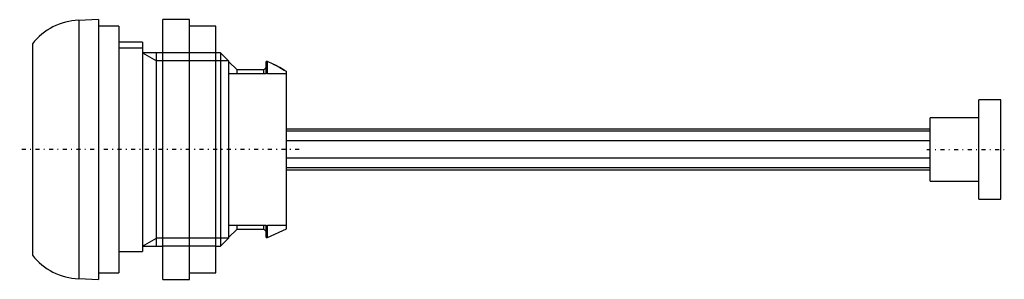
# Model space of a CAD drawing. Extents: x -30 to 81, y -15 to 15.
import ezdxf

# ---------------------------------------------------------------- set-up
doc = ezdxf.new("R2010")
doc.units = 0
doc.linetypes.add('CENTER', pattern=[1.5, 0.45, -0.5, 0.05, -0.5])
for name, color, linetype in [('AM_0', 7, 'CONTINUOUS'), ('AM_10', 7, 'CONTINUOUS'), ('AM_7', 7, 'CENTER')]:
    doc.layers.add(name, color=color, linetype=linetype)

msp = doc.modelspace()

# ---------------------------------------------------------------- linework, layer by layer
at = {"layer": 'AM_0', "color": 7, "linetype": 'CONTINUOUS'}
for p, q in [((-21.3, 14.75), (-23.55, 14.67)), ((-23.55, 14.67), (-23.55, -14.67)), ((-21.3, 14.75), (-21.3, -14.75)), ((-11, 14.75), (-14, 14.75)), ((-14, -14.75), (-14, 14.75)), ((-11, -14.75), (-11, 14.75)), ((-19, 14), (-21.3, 14)), ((-19, 14), (-19, -14)), ((-8, 14), (-11, 14)), ((-8, -14), (-8, 14)), ((-28.8, 12.01), (-28.8, -12.01)), ((-16.3, 12.2), (-19, 12.2)), ((-16.3, 11.5), (-19, 11.5)), ((-16.3, 12.2), (-16.3, -11.6)), ((-14, 11), (-16.3, 11)), ((-7.47, 11), (-8, 11)), ((-6.55, 10.08), (-7.47, 11)), ((-7.47, 11), (-7.47, -11)), ((-6.55, 10.08), (-6.55, -10.08)), ((-5.6, 9.05), (-6.55, 10)), ((-2.55, 9.05), (-5.6, 9.05)), ((-5.6, 8.6), (-5.6, 9.05)), ((-2.3, 9.33), (-2.55, 9.05)), ((-2.55, 8.6), (-2.55, 9.05)), ((-2.15, 10), (-2.3, 10)), ((-2.3, 8.6), (-2.3, 10)), ((-1.5, 9.7), (-2.15, 10)), ((-2.15, 8.6), (-2.15, 10)), ((-2.3, 8.6), (-6.55, 8.6)), ((0, 8.6), (-2.15, 8.6)), ((0, -9), (0, 8.87)), ((81, 5.65), (78.5, 5.65)), ((78.5, -5.65), (78.5, 5.65)), ((81, -5.65), (81, 5.65)), ((78.5, 3.6), (73, 3.6)), ((73, -3.6), (73, 3.6)), ((73, 2.3), (0, 2.3)), ((73, 2.07), (0, 2.07)), ((73, 1), (0, 1)), ((73, -1), (0, -1)), ((73, -2.07), (0, -2.07)), ((0, -2.3), (73, -2.3)), ((73, -3.6), (78.5, -3.6)), ((78.5, -5.65), (81, -5.65)), ((-6.55, -8.6), (-2.3, -8.6)), ((-5.6, -9.05), (-5.6, -8.6)), ((-2.55, -9.05), (-2.55, -8.6)), ((-2.3, -10), (-2.3, -8.6)), ((-2.15, -8.6), (0, -8.6)), ((-2.15, -10), (-2.15, -8.6)), ((-6.55, -10), (-5.6, -9.05)), ((-5.6, -9.05), (-2.55, -9.05)), ((-2.55, -9.05), (-2.3, -9.33)), ((-2.3, -10), (-2.15, -10)), ((-2.15, -10), (0, -9)), ((-16.3, -11), (-14, -11)), ((-8, -11), (-7.47, -11)), ((-7.47, -11), (-6.55, -10.08)), ((-19, -11.6), (-16.3, -11.6)), ((-21.3, -14), (-19, -14)), ((-11, -14), (-8, -14)), ((-23.55, -14.67), (-21.3, -14.75)), ((-14, -14.75), (-11, -14.75))]:
    msp.add_line(p, q, dxfattribs=at)
for points in [[(-1.5, 9.7), (-1.24, 9.57), (-0.73, 9.31), (-0.24, 9.02), (0, 8.87)], [(0, 8.87), (-0.24, 9.02), (-0.73, 9.31), (-1.24, 9.57), (-1.5, 9.7)]]:
    msp.add_lwpolyline(points, dxfattribs=at)
for centre, start, end in [((-23.3, 7.68), 92.0227, 141.7868), ((-23.3, -7.68), 218.2132, 267.9773)]:
    msp.add_arc(centre, 7, start, end, dxfattribs=at)
at = {"layer": 'AM_10', "color": 7, "linetype": 'CONTINUOUS'}
for p, q in [((-16.3, 11), (-14.71, 10.08)), ((-14.71, -11), (-14.71, 11)), ((-6.55, 10.08), (-14.71, 10.08)), ((-8, 11), (-14, 11)), ((-16.3, -11), (-14.71, -10.08)), ((-6.55, -10.08), (-14.71, -10.08)), ((-8, -11), (-14, -11))]:
    msp.add_line(p, q, dxfattribs=at)
at = {"layer": 'AM_7', "color": 4, "linetype": 'CENTER'}
for p, q in [((1.44, 0), (-30.24, 0)), ((72.6, 0), (81.4, 0))]:
    msp.add_line(p, q, dxfattribs=at)

doc.saveas('drawing.dxf')
